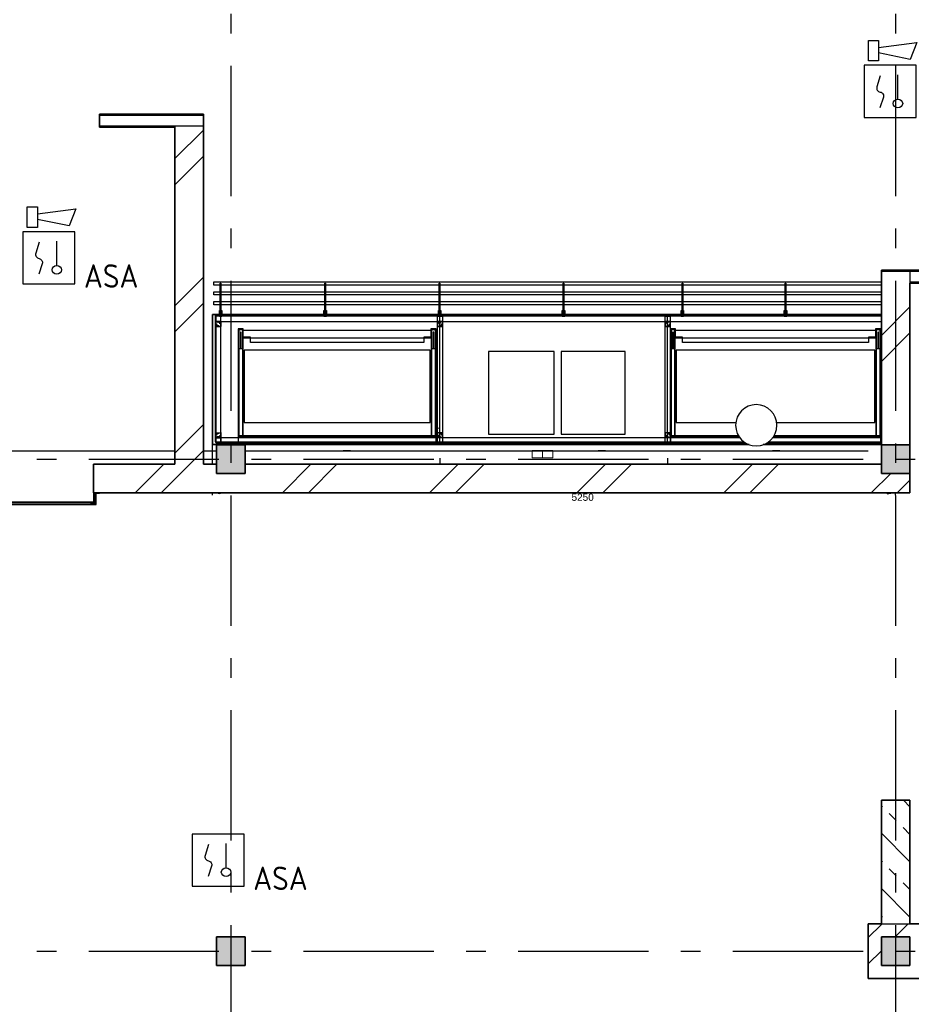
# Model space of a CAD drawing. Header units: millimetres. Extents: x -285236 to 84130, y -470 to 79511.
# Tile 107 of 192: x 8336 to 15188, y 24555 to 32118. Entities that reach past the tile are written whole.
import ezdxf
from ezdxf.enums import TextEntityAlignment as Align

# ---------------------------------------------------------------- set-up
doc = ezdxf.new("R2010")
doc.units = ezdxf.units.MM
doc.linetypes.add('NLRS_stramien', pattern=[1650, 1000, -250, 150, -250])
doc.layers.add('EL6511--', color=3, linetype='Continuous')
doc.layers.add('XREF', color=254, linetype='Continuous')
doc.styles.add('Arial_1', font='arial.ttf', dxfattribs={"height": 55})
doc.styles.add('STABICAD-018', font='ISOCP.SHX', dxfattribs={"height": 180})
pattern_1 = [(45, (-29374, 17038.6), (-565.685, 565.685), []), (45, (-29174, 17038.6), (-565.685, 565.685), [])]

# ---------------------------------------------------------------- blocks, each defined once
blk = doc.blocks.new('VB655IS2')
at = {"color": 0, "linetype": 'Continuous'}
blk.add_lwpolyline([(-1.667, 2.333), (-1.667, 3.909), (-0.89, 3.909), (-0.89, 2.333)], close=True, dxfattribs=at)
blk.add_lwpolyline([(-0.89, 3.371), (2.061, 3.756), (1.543, 2.449), (-0.89, 2.948)], dxfattribs=at)
blk = doc.blocks.new('*U140')
at = {"color": 0, "linetype": 'Continuous'}
for p, q in [((-2, 2), (-2, -2)), ((2, 2), (-2, 2)), ((2, -2), (2, 2)), ((0.605, -0.604), (0.605, 1.267)), ((-2, -2), (2, -2))]:
    blk.add_line(p, q, dxfattribs=at)
blk.add_lwpolyline([(-0.748, 1.188), (-1.011, 0.35, 0.457698), (-0.759, -0.056, -0.462378), (-0.514, -0.46), (-0.78, -1.266)], format="xyb", dxfattribs=at)
blk.add_ellipse((0.605, -0.933), major_axis=(0.367, 0), ratio=0.909091, dxfattribs=at)
at = {"color": 0, "linetype": 'Continuous', "lineweight": 100}
blk.add_blockref('VB655IS2', (0, 0), dxfattribs=at)
at = {"color": 0, "linetype": 'Continuous', "style": 'STABICAD-018'}
for tag, p in [('CODING1', (0.435, 11.731)), ('CODING2', (0.709, 9.271)), ('ARTICLECODE', (2.213, 7.029)), ('FIREPROTECTION_PANEL', (2.213, 4.719)), ('FIREPROTECTION_ZONE', (1.704, 2.423)), ('FIREPROTECTION_HARDWARENUMBER', (13.458, 0.267))]:
    blk.add_attdef(tag, text='', height=1.8, dxfattribs=at).set_placement(p, align=Align.MIDDLE)
blk.add_attdef('TEXT1', (3.529, -3.381), '', height=1.8, dxfattribs=at)
blk = doc.blocks.new('VB653MSM')
at = {"color": 0, "linetype": 'Continuous'}
for p, q in [((-2, 2), (-2, -2)), ((2, 2), (-2, 2)), ((2, -2), (2, 2)), ((0.605, -0.604), (0.605, 1.267)), ((-2, -2), (2, -2))]:
    blk.add_line(p, q, dxfattribs=at)
blk.add_lwpolyline([(-0.748, 1.188), (-1.011, 0.35, 0.457698), (-0.759, -0.056, -0.462378), (-0.514, -0.46), (-0.78, -1.266)], format="xyb", dxfattribs=at)
blk.add_ellipse((0.605, -0.933), major_axis=(0.367, 0), ratio=0.909091, dxfattribs=at)
at = {"color": 0, "linetype": 'Continuous', "style": 'STABICAD-018'}
for tag, p in [('CODING1', (0.435, 11.731)), ('CODING2', (0.709, 9.271)), ('ARTICLECODE', (2.213, 7.029)), ('FIREPROTECTION_PANEL', (2.213, 4.719)), ('FIREPROTECTION_ZONE', (1.704, 2.423)), ('FIREPROTECTION_HARDWARENUMBER', (13.458, 0.267))]:
    blk.add_attdef(tag, text='', height=1.8, dxfattribs=at).set_placement(p, align=Align.MIDDLE)
blk.add_attdef('TEXT1', (3.529, -3.381), '', height=1.8, dxfattribs=at)

msp = doc.modelspace()

# ---------------------------------------------------------------- hatches: boundary and pattern name
at = {"layer": 'XREF', "lineweight": 9}
h = msp.add_hatch(dxfattribs=at)
h.set_pattern_fill('FP_6', color=256, angle=45, style=0, pattern_type=2)
h.set_pattern_definition([(45, (-29374, 17038.6), (-565.685, 565.685), []), (45, (-29174, 17038.6), (-565.685, 565.685), [])])
h.paths.add_polyline_path([(9747.8696, 29042.6047), (9747.8696, 31302.6047), (9527.8696, 31302.6047), (9527.8696, 29042.6047)])
h = msp.add_hatch(dxfattribs=at)
h.set_pattern_fill('FP_6', color=256, angle=45, style=0, pattern_type=2)
h.set_pattern_definition(pattern_1)
h.paths.add_polyline_path([(15177.8696, 28852.6047), (15177.8696, 30182.6047), (14957.8696, 30182.6047), (14957.8696, 28852.6047)])
h = msp.add_hatch(dxfattribs=at)
h.set_pattern_fill('FP_6', color=256, angle=45, style=0, pattern_type=2)
h.set_pattern_definition(pattern_1)
h.paths.add_polyline_path([(9747.8696, 28702.6047), (9747.8696, 29042.6047), (9527.8696, 29042.6047), (9527.8696, 28702.6047)])
at = {"layer": 'XREF'}
for points in [[(9847.8696, 28632.6047), (10067.8696, 28632.6047), (10067.8696, 28852.6047), (9847.8696, 28852.6047), (9847.8696, 28698.5531)], [(15177.8696, 28632.6047), (15177.8696, 28852.6047), (14957.8696, 28852.6047), (14957.8696, 28632.6047)], [(8923.3696, 28392.6047), (8923.3696, 28479.6047), (8947.8696, 28479.6047), (8947.8696, 28482.6047), (8902.8696, 28482.6047), (8902.8696, 28392.6047)], [(9873.8999, 28475.6247), (9832.0202, 28482.6047), (9873.8999, 28482.6047)], [(15002.9762, 28475.6247), (15044.8559, 28482.6047), (15002.9762, 28482.6047)], [(8896.8696, 28392.6047), (8902.8696, 28392.6665), (8902.8696, 28412.6047), (8871.8711, 28412.1969), (8871.8711, 28410.6052), (8886.8711, 28410.6052), (8886.8711, 28394.6047), (8871.8711, 28394.6047), (8871.8711, 28392.6047), (8886.8711, 28392.6047)], [(10067.8696, 24852.6047), (10067.8696, 25072.6047), (9847.8696, 25072.6047), (9847.8696, 24852.6047)], [(15177.8696, 24852.6047), (15177.8696, 25072.6047), (14957.8696, 25072.6047), (14957.8696, 24852.6047)]]:
    msp.add_hatch(color=256, dxfattribs=at).paths.add_polyline_path(points)
at = {"layer": 'XREF', "lineweight": 9}
h = msp.add_hatch(dxfattribs=at)
h.set_pattern_fill('FP_6', color=256, angle=45, style=0, pattern_type=2)
h.set_pattern_definition([(45, (-29374, 17038.6), (-565.685, 565.685), []), (45, (-29174, 17038.6), (-565.685, 565.685), [])])
h.paths.add_polyline_path([(15177.8696, 28482.6047), (15177.8696, 28632.6047), (14957.8696, 28632.6047), (14957.8696, 28702.6047), (10067.8696, 28702.6047), (10067.8696, 28632.6047), (9847.8696, 28632.6047), (9847.8696, 28702.6047), (8902.8696, 28702.6047), (8902.8696, 28482.6047), (14907.619, 28482.6047)])
h.paths.add_polyline_path([(7682.8697, 28482.6047), (7702.8696, 28482.6047), (7702.8696, 28702.6047), (6847.8696, 28702.6047), (6847.8696, 28482.6047), (7657.8696, 28482.6047)])
h = msp.add_hatch(dxfattribs=at)
h.set_pattern_fill('FP_323', color=256, angle=45, style=0, pattern_type=2)
h.set_pattern_definition([(135, (15177.87, 25647.6), (-212.13, -212.13), []), (135, (15177.87, 25859.74), (-212.13, -212.13), [75, -75])])
h.paths.add_polyline_path([(15177.8696, 25172.6047), (15177.8696, 26122.6047), (14957.8696, 26122.6047), (14957.8696, 25172.6047)])
h = msp.add_hatch(dxfattribs=at)
h.set_pattern_fill('FP_6', color=256, angle=45, style=0, pattern_type=2)
h.set_pattern_definition(pattern_1)
h.paths.add_polyline_path([(14957.8696, 24752.6047), (14957.8696, 25172.6047), (14857.8696, 25172.6047), (14857.8696, 24752.6047), (14907.619, 24752.6047)])
h = msp.add_hatch(dxfattribs=at)
h.set_pattern_fill('FP_6', color=256, angle=45, style=0, pattern_type=2)
h.set_pattern_definition(pattern_1)
h.paths.add_polyline_path([(14957.8696, 25072.6047), (15277.8696, 25072.6047), (15277.8696, 25172.6047), (14957.8696, 25172.6047)])
h = msp.add_hatch(dxfattribs=at)
h.set_pattern_fill('FP_8', color=256, angle=45, style=0, pattern_type=2)
h.set_pattern_definition(pattern_1)
h.paths.add_polyline_path([(19337.8696, 24752.6047), (19437.8696, 24752.6047), (19437.8696, 24852.6047), (14957.8696, 24852.6047), (14957.8696, 24752.6047), (19117.8696, 24752.6047)])

# ---------------------------------------------------------------- linework, layer by layer
at = {"layer": 'XREF', "linetype": 'NLRS_stramien'}
for p, q in [((9957.8696, 77962.7572), (9957.8696, 8370.0218)), ((15067.8696, 77962.7572), (15067.8696, 8370.0218)), ((-47232.6128, 28742.6047), (64223.889, 28742.6047)), ((-47232.6128, 24962.6047), (64223.889, 24962.6047))]:
    msp.add_line(p, q, dxfattribs=at)
at = {"layer": 'XREF', "lineweight": 35}
for p, q in [((9747.8696, 31392.6047), (8947.8696, 31392.6047)), ((8947.8696, 31392.6047), (8947.8696, 31292.6047)), ((9747.8696, 28702.6047), (9747.8696, 31392.6047)), ((8947.8696, 31292.6047), (9527.8696, 31292.6047)), ((9527.8696, 31292.6047), (9527.8696, 28702.6047)), ((14957.8696, 30192.6047), (14957.8696, 28852.6047)), ((16357.8696, 30192.6047), (14957.8696, 30192.6047)), ((15177.8696, 28852.6047), (15177.8696, 30092.6047)), ((15177.8696, 30092.6047), (16357.8696, 30092.6047)), ((9847.8696, 28852.6047), (9847.8696, 28632.6047)), ((10067.8696, 28852.6047), (9847.8696, 28852.6047)), ((10067.8696, 28632.6047), (10067.8696, 28852.6047)), ((14957.8696, 28852.6047), (14957.8696, 28632.6047)), ((15177.8696, 28852.6047), (14957.8696, 28852.6047)), ((15177.8696, 28632.6047), (15177.8696, 28852.6047)), ((9527.8696, 28702.6047), (8902.8696, 28702.6047)), ((8902.8696, 28702.6047), (8902.8696, 28482.6047)), ((9847.8696, 28702.6047), (9747.8696, 28702.6047)), ((14957.8696, 28702.6047), (10067.8696, 28702.6047)), ((9847.8696, 28632.6047), (10067.8696, 28632.6047)), ((14957.8696, 28632.6047), (15177.8696, 28632.6047)), ((15177.8696, 28482.6047), (15177.8696, 28632.6047)), ((8947.8696, 28482.6047), (15177.8696, 28482.6047)), ((14957.8696, 26122.6047), (14957.8696, 25172.6047)), ((15177.8696, 26122.6047), (14957.8696, 26122.6047)), ((15177.8696, 25172.6047), (15177.8696, 26122.6047)), ((14857.8696, 25172.6047), (14857.8696, 24752.6047)), ((14957.8696, 25172.6047), (14857.8696, 25172.6047)), ((15277.8696, 25172.6047), (15177.8696, 25172.6047)), ((9847.8696, 25072.6047), (9847.8696, 24852.6047)), ((10067.8696, 25072.6047), (9847.8696, 25072.6047)), ((10067.8696, 24852.6047), (10067.8696, 25072.6047)), ((14957.8696, 25072.6047), (14957.8696, 24852.6047)), ((15177.8696, 25072.6047), (14957.8696, 25072.6047)), ((15177.8696, 24852.6047), (15177.8696, 25072.6047)), ((9847.8696, 24852.6047), (10067.8696, 24852.6047)), ((14957.8696, 24852.6047), (15177.8696, 24852.6047)), ((14857.8696, 24752.6047), (19437.8696, 24752.6047))]:
    msp.add_line(p, q, dxfattribs=at)
at = {"layer": 'XREF', "lineweight": 25}
for p, q in [((9747.8696, 31382.6047), (8947.8696, 31382.6047)), ((8947.8696, 31302.6047), (9747.8696, 31302.6047)), ((9527.8696, 31302.6047), (9527.8696, 31292.6047)), ((16357.8696, 30182.6047), (14957.8696, 30182.6047)), ((15177.8696, 30182.6047), (15177.8696, 30092.6047)), ((16357.8696, 30102.6047), (15177.8696, 30102.6047)), ((14050.7505, 28853.9897), (14957.8696, 28853.9897)), ((14088.3639, 28873.9897), (14957.8696, 28873.9897)), ((14957.8696, 25172.6047), (15177.8696, 25172.6047))]:
    msp.add_line(p, q, dxfattribs=at)
at = {"layer": 'XREF'}
for p, q in [((14957.8696, 30078.0975), (9827.0635, 30078.0975)), ((14957.8696, 30003.2185), (9827.0635, 30003.2185)), ((11563.8999, 28853.9897), (11563.8999, 29853.1183)), ((13313.8999, 28853.9897), (13313.8999, 29853.1183)), ((9813.8999, 29747.6351), (9813.8999, 28702.6047)), ((10045.4358, 29735.9912), (10025.5923, 29735.9912)), ((11525.4942, 29735.9912), (11505.3862, 29735.9912)), ((13366.5674, 29735.9912), (13346.7239, 29735.9912)), ((14943.183, 29735.9912), (14923.0749, 29735.9912)), ((10035.3817, 29716.6769), (10035.3817, 29590.737)), ((11500.3592, 29670.9046), (10050.4628, 29670.9046)), ((11515.4402, 29590.737), (11515.4402, 29716.6769)), ((13356.5133, 29716.6769), (13356.5133, 29590.737)), ((14918.0479, 29670.9046), (13371.5944, 29670.9046)), ((14933.129, 29590.737), (14933.129, 29716.6769)), ((10050.4628, 29590.737), (10020.5653, 29590.737)), ((11530.5212, 29590.737), (11500.3592, 29590.737)), ((13371.5944, 29590.737), (13341.6969, 29590.737)), ((14948.21, 29590.737), (14918.0479, 29590.737)), ((11545.3377, 28962.8895), (11545.3377, 29002.8411)), ((11546.6606, 28964.2124), (11546.6606, 29001.7827)), ((13381.6484, 29022.9491), (13840.4972, 29022.9491)), ((13942.0845, 28854.0345), (9817.0092, 28854.0345)), ((14957.8696, 28854.0345), (14050.8587, 28854.0345)), ((9527.8696, 28802.6047), (6847.8696, 28802.6047)), ((9847.8696, 28802.6047), (9747.8696, 28802.6047)), ((10822.3141, 28802.6047), (10067.8696, 28802.6047)), ((12273.1281, 28802.6047), (10877.3141, 28802.6047)), ((11563.8999, 28748.5065), (11563.8999, 28702.6047)), ((12781.9827, 28802.6047), (12433.1281, 28802.6047)), ((14122.3141, 28802.6047), (12836.9827, 28802.6047)), ((13313.8999, 28748.5065), (13313.8999, 28702.6047)), ((14857.8696, 28802.6047), (14177.3141, 28802.6047)), ((8947.8696, 28482.6047), (8902.8696, 28482.6047)), ((8902.8696, 28482.6047), (8902.8696, 28392.6047)), ((8923.3696, 28392.6047), (8923.3696, 28479.6047)), ((8923.3696, 28479.6047), (8947.8696, 28479.6047)), ((8947.8696, 28479.6047), (8947.8696, 28482.6047)), ((9813.8999, 28482.6047), (9813.8999, 28465.6247)), ((9873.8999, 28475.6247), (9832.0202, 28482.6047)), ((9832.0202, 28482.6047), (9873.8999, 28482.6047)), ((9873.8999, 28482.6047), (9873.8999, 28475.6247)), ((15002.9762, 28475.6247), (15044.8559, 28482.6047)), ((15044.8559, 28482.6047), (15002.9762, 28482.6047)), ((15002.9762, 28482.6047), (15002.9762, 28475.6247)), ((15062.9762, 28482.6047), (15062.9762, 28465.6247)), ((8884.3711, 28409.6053), (7686.3696, 28409.6053)), ((7686.3696, 28399.6053), (8884.3711, 28399.6053)), ((8871.8711, 28412.6047), (7697.8696, 28412.6047)), ((7697.8711, 28412.6047), (8871.8711, 28412.6047)), ((7697.8711, 28392.6047), (8871.8711, 28392.6047)), ((8902.8696, 28412.6047), (8871.8711, 28412.6047)), ((8871.8711, 28412.6047), (8871.8711, 28410.6052)), ((8871.8711, 28410.6052), (8886.8711, 28410.6052)), ((8886.8711, 28394.6047), (8871.8711, 28394.6047)), ((8871.8711, 28394.6047), (8871.8711, 28392.6047)), ((8871.8711, 28392.6047), (8902.8696, 28392.6047)), ((8884.3711, 28399.6053), (8884.3711, 28409.6053)), ((8886.8711, 28410.6052), (8886.8711, 28394.6047)), ((8902.8696, 28392.6047), (8923.3696, 28392.6047))]:
    msp.add_line(p, q, dxfattribs=at)
at = {"layer": 'XREF', "linetype": 'Continuous'}
for p, q in [((9881.7219, 29800.4669), (9881.7219, 29760.5154)), ((9881.9865, 29800.4669), (14957.8696, 29800.4669)), ((14957.493, 29800.4669), (14957.493, 29760.5154)), ((9881.7219, 28906.3765), (9881.7219, 28946.328)), ((9881.9865, 28946.328), (9881.9865, 28906.3765)), ((11585.7132, 28906.3765), (11585.7132, 28866.425)), ((13335.6991, 28906.3765), (13335.6991, 28866.425)), ((14957.8696, 28906.3765), (14121.5877, 28906.3765)), ((14957.493, 28906.3765), (14957.493, 28946.328)), ((14080.2293, 28867.7479), (14957.8696, 28867.7479))]:
    msp.add_line(p, q, dxfattribs=at)
at = {"layer": 'XREF', "lineweight": 18}
for p, q in [((10822.3141, 28807.6047), (10877.3141, 28807.6047)), ((10822.3141, 28802.6047), (10822.3141, 28807.6047)), ((10877.3141, 28802.6047), (10822.3141, 28802.6047)), ((10877.3141, 28802.6047), (10877.3141, 28807.6047)), ((12781.9827, 28807.6047), (12836.9827, 28807.6047)), ((12781.9827, 28802.6047), (12781.9827, 28807.6047)), ((12836.9827, 28802.6047), (12781.9827, 28802.6047)), ((12836.9827, 28802.6047), (12836.9827, 28807.6047)), ((14122.3141, 28807.6047), (14177.3141, 28807.6047)), ((14122.3141, 28802.6047), (14122.3141, 28807.6047)), ((14177.3141, 28802.6047), (14122.3141, 28802.6047)), ((14177.3141, 28802.6047), (14177.3141, 28807.6047))]:
    msp.add_line(p, q, dxfattribs=at)
at = {"layer": 'XREF', "lineweight": 9}
for p, q in [((12273.1281, 28807.6047), (12353.1281, 28807.6047)), ((12273.1281, 28802.6047), (12273.1281, 28807.6047)), ((12273.1281, 28802.6047), (12273.1281, 28752.6047)), ((12353.1281, 28802.6047), (12273.1281, 28802.6047)), ((12273.1281, 28752.6047), (12353.1281, 28752.6047)), ((12275.1281, 28754.6047), (12275.1281, 28752.6047)), ((12351.1281, 28752.6047), (12351.1281, 28754.6047)), ((12353.1281, 28807.6047), (12353.1281, 28802.6047)), ((12353.1281, 28807.6047), (12433.1281, 28807.6047)), ((12353.1281, 28802.6047), (12353.1281, 28807.6047)), ((12353.1281, 28752.6047), (12353.1281, 28802.6047)), ((12353.1281, 28802.6047), (12353.1281, 28752.6047)), ((12433.1281, 28802.6047), (12353.1281, 28802.6047)), ((12353.1281, 28752.6047), (12433.1281, 28752.6047)), ((12355.1281, 28754.6047), (12355.1281, 28752.6047)), ((12431.1281, 28752.6047), (12431.1281, 28754.6047)), ((12433.1281, 28807.6047), (12433.1281, 28802.6047)), ((12433.1281, 28752.6047), (12433.1281, 28802.6047))]:
    msp.add_line(p, q, dxfattribs=at)
at = {"layer": 'XREF', "flags": 128}
for points in [[(14957.8696, 30078.0109), (9826.9539, 30078.0109), (9826.9539, 30102.8814), (14957.8696, 30102.8814)], [(9827.0635, 30078.0975), (9827.0635, 30103.2336), (14957.8696, 30103.2336)], [(14957.8696, 30003.1349), (9826.9539, 30003.1349), (9826.9539, 30028.0054), (14957.8696, 30028.0054)], [(9827.0635, 30003.2185), (9827.0635, 30028.3546), (14957.8696, 30028.3546)], [(14957.8696, 29928.0748), (9827.0635, 29928.0748), (9826.9539, 29953.1294), (14957.8696, 29953.1294)], [(14957.8696, 29927.9943), (9827.0635, 29927.9943), (9827.0635, 29953.4755), (14957.8696, 29953.4755)], [(9817.0092, 28854.0345), (9817.0092, 29853.4602), (14957.8696, 29853.4602)], [(11535.5483, 28872.9325), (11535.5483, 29742.8703), (11496.3905, 29742.8703), (11496.3905, 29678.842), (11442.4162, 29678.842), (11442.4162, 29638.8905), (10108.4057, 29638.8905), (10108.4057, 29678.842), (10054.4315, 29678.842), (10054.4315, 29742.8703), (10015.5383, 29742.8703), (10015.5383, 28872.9325), (11535.5483, 28872.9325), (11535.5483, 28912.884), (10015.5383, 28912.884), (10015.5383, 28872.9325)], [(10020.5653, 29730.9642), (10020.5653, 28922.938), (10050.4628, 28922.938), (10050.4628, 29730.9642)], [(11500.3592, 29730.9642), (10050.4628, 29730.9642), (10050.4628, 28922.938), (11500.3592, 28922.938), (11500.3592, 29730.9642), (11500.3592, 28922.938), (11530.5212, 28922.938), (11530.5212, 29730.9642)], [(14953.237, 28872.9325), (14953.237, 29742.8703), (14914.0792, 29742.8703), (14914.0792, 29678.842), (14860.105, 29678.842), (14860.105, 29638.8905), (13429.5373, 29638.8905), (13429.5373, 29678.842), (13375.5631, 29678.842), (13375.5631, 29742.8703), (13336.6699, 29742.8703), (13336.6699, 28872.9325), (13905.9572, 28872.9325)], [(13341.6969, 29730.9642), (13341.6969, 28922.938), (13371.5944, 28922.938), (13371.5944, 29730.9642)], [(14918.0479, 29730.9642), (13371.5944, 29730.9642), (13371.5944, 28922.938), (13858.8704, 28922.938)], [(14134.1381, 28922.938), (14918.0479, 28922.938), (14918.0479, 29730.9642), (14918.0479, 28922.938), (14948.21, 28922.938), (14948.21, 29730.9642)], [(10038.5567, 29590.737), (10038.5567, 29716.6769), (10032.4714, 29716.6769), (10032.4714, 29590.737)], [(11518.3506, 29590.737), (11518.3506, 29716.6769), (11512.5298, 29716.6769), (11512.5298, 29590.737)], [(13359.6883, 29590.737), (13359.6883, 29716.6769), (13353.603, 29716.6769), (13353.603, 29590.737)], [(14936.0393, 29590.737), (14936.0393, 29716.6769), (14930.2186, 29716.6769), (14930.2186, 29590.737)], [(14152.446, 29022.9491), (14907.9939, 29022.9491), (14907.9939, 29579.0955), (13381.6484, 29579.0955), (13381.6484, 29022.9491)], [(11552.4814, 28982.9976), (11552.7459, 28980.3518), (11553.2751, 28977.9706)], [(13866.3621, 28912.884), (13336.6699, 28912.884), (13336.6699, 28872.9325)], [(14086.986, 28872.9325), (14953.237, 28872.9325), (14953.237, 28912.884), (14126.5811, 28912.884)]]:
    msp.add_lwpolyline(points, dxfattribs=at)
for points in [[(9882.653, 30093.3566), (9882.653, 29844.1226), (9877.626, 29844.1226), (9877.626, 30093.3566)], [(10685.9344, 30093.3566), (10685.9344, 29844.1226), (10680.9074, 29844.1226), (10680.9074, 30093.3566)], [(11565.5738, 30093.3566), (11565.5738, 29844.1226), (11560.5468, 29844.1226), (11560.5468, 30093.3566)], [(12518.3265, 30093.3566), (12518.3265, 29844.1226), (12513.2995, 29844.1226), (12513.2995, 30093.3566)], [(13431.1258, 30093.3566), (13431.1258, 29844.1226), (13426.0988, 29844.1226), (13426.0988, 30093.3566)], [(14224.507, 30093.3566), (14224.507, 29844.1226), (14219.48, 29844.1226), (14219.48, 30093.3566)], [(9875.5094, 29883.5449), (9875.5094, 29842.5351), (9884.5051, 29842.5351), (9884.5051, 29883.5449), (9889.5321, 29883.5449), (9889.5321, 29837.5081), (9870.4824, 29837.5081), (9870.4824, 29883.5449)], [(10678.7908, 29883.5449), (10678.7908, 29842.5351), (10687.7865, 29842.5351), (10687.7865, 29883.5449), (10692.8135, 29883.5449), (10692.8135, 29837.5081), (10673.7638, 29837.5081), (10673.7638, 29883.5449)], [(11558.4302, 29883.5449), (11558.4302, 29842.5351), (11567.4259, 29842.5351), (11567.4259, 29883.5449), (11572.4529, 29883.5449), (11572.4529, 29837.5081), (11553.4032, 29837.5081), (11553.4032, 29883.5449)], [(12511.1829, 29883.5449), (12511.1829, 29842.5351), (12520.1786, 29842.5351), (12520.1786, 29883.5449), (12525.2056, 29883.5449), (12525.2056, 29837.5081), (12506.1559, 29837.5081), (12506.1559, 29883.5449)], [(13423.9822, 29883.5449), (13423.9822, 29842.5351), (13432.9779, 29842.5351), (13432.9779, 29883.5449), (13438.0049, 29883.5449), (13438.0049, 29837.5081), (13418.9552, 29837.5081), (13418.9552, 29883.5449)], [(14217.3634, 29883.5449), (14217.3634, 29842.5351), (14226.3591, 29842.5351), (14226.3591, 29883.5449), (14231.3861, 29883.5449), (14231.3861, 29837.5081), (14212.3364, 29837.5081), (14212.3364, 29883.5449)], [(10060.5168, 29022.9491), (11490.3051, 29022.9491), (11490.3051, 29579.0955), (10060.5168, 29579.0955)], [(12442.5684, 29569.7479), (11939.6025, 29569.7479), (11939.6025, 28934.7568), (12442.5684, 28934.7568)], [(12990.284, 29569.7479), (12497.3181, 29569.7479), (12497.3181, 28934.7568), (12990.284, 28934.7568)]]:
    msp.add_lwpolyline(points, close=True, dxfattribs=at)
at = {"layer": 'XREF', "lineweight": 25, "flags": 128}
for points in [[(14957.8696, 29853.1183), (9816.8999, 29853.1183), (9816.8999, 28853.9897), (13942.1927, 28853.9897)], [(14957.8696, 29853.1183), (9836.8999, 29853.1183), (9836.8999, 28873.9897), (13904.5793, 28873.9897)]]:
    msp.add_lwpolyline(points, dxfattribs=at)
at = {"layer": 'XREF', "linetype": 'Continuous', "flags": 128}
for points in [[(9842.035, 29800.4669), (9881.9865, 29800.4669), (9881.9865, 29840.4184)], [(14957.8696, 29839.3601), (9843.0933, 29839.3601), (9843.0933, 28867.7479), (13912.7139, 28867.7479)], [(13871.3555, 28906.3765), (9881.9865, 28906.3765), (9881.9865, 29800.4669), (9881.9865, 29760.5154)], [(9876.6949, 29780.6234), (9876.6949, 29781.9463), (9876.1657, 29784.8567), (9875.1074, 29787.5025), (9873.5199, 29789.8837), (9871.6679, 29792.0004), (9869.2867, 29793.5878), (9866.6409, 29794.6462), (9863.7305, 29795.4399), (9861.0847, 29795.4399), (9858.1743, 29795.1753), (9855.5285, 29794.117), (9854.2056, 29793.3233)], [(9874.5783, 29780.6234), (9874.5783, 29781.6818), (9874.3137, 29784.3276), (9873.2554, 29786.4442), (9871.9325, 29788.5608), (9870.345, 29790.4129), (9868.2283, 29791.7358), (9865.8471, 29792.7941), (9863.4659, 29793.3233), (9861.0847, 29793.5878), (9858.7035, 29793.0587), (9856.3223, 29792.2649), (9855.2639, 29791.7358)], [(11550.5241, 29780.6234), (11550.5241, 29781.9463), (11551.0532, 29784.8567), (11552.1115, 29787.5025), (11553.699, 29789.8837), (11555.5511, 29792.0004), (11557.9323, 29793.5878), (11560.5781, 29794.6462), (11563.4885, 29795.4399), (11566.1343, 29795.4399), (11569.0446, 29795.1753), (11571.6904, 29794.117), (11573.0133, 29793.3233)], [(11552.6407, 29780.6234), (11552.6407, 29781.6818), (11552.9053, 29784.3276), (11553.9636, 29786.4442), (11555.2865, 29788.5608), (11556.874, 29790.4129), (11558.9906, 29791.7358), (11561.3718, 29792.7941), (11563.7531, 29793.3233), (11566.1343, 29793.5878), (11568.5155, 29793.0587), (11570.8967, 29792.2649), (11571.955, 29791.7358)], [(13300.51, 29780.6234), (13300.51, 29781.9463), (13301.0392, 29784.8567), (13302.0975, 29787.5025), (13303.685, 29789.8837), (13305.537, 29792.0004), (13307.9183, 29793.5878), (13310.5641, 29794.6462), (13313.4744, 29795.4399), (13316.1202, 29795.4399), (13319.0306, 29795.1753), (13321.6764, 29794.117), (13322.9993, 29793.3233)], [(13302.6267, 29780.6234), (13302.6267, 29781.6818), (13302.8913, 29784.3276), (13303.9496, 29786.4442), (13305.2725, 29788.5608), (13306.8599, 29790.4129), (13308.9766, 29791.7358), (13311.3578, 29792.7941), (13313.739, 29793.3233), (13316.1202, 29793.5878), (13318.5015, 29793.0587), (13320.8827, 29792.2649), (13321.941, 29791.7358)], [(9842.035, 28906.3765), (9881.9865, 28906.3765), (9881.9865, 28866.425)], [(9876.6949, 28926.22), (9876.6949, 28924.8971), (9876.1657, 28921.9867), (9875.1074, 28919.3409), (9873.5199, 28916.9597), (9871.6679, 28914.843), (9869.2867, 28913.2556), (9866.6409, 28912.1972), (9863.7305, 28911.4035), (9861.0847, 28911.4035), (9858.1743, 28911.6681), (9855.5285, 28912.7264), (9854.2056, 28913.5201)], [(9874.5783, 28926.22), (9874.5783, 28925.1616), (9874.3137, 28922.5158), (9873.2554, 28920.3992), (9871.9325, 28918.2826), (9870.345, 28916.4305), (9868.2283, 28915.1076), (9865.8471, 28914.0493), (9863.4659, 28913.5201), (9861.0847, 28913.2556), (9858.7035, 28913.7847), (9856.3223, 28914.5785), (9855.2639, 28915.1076)], [(11550.5241, 28926.22), (11550.5241, 28924.8971), (11551.0532, 28921.9867), (11552.1115, 28919.3409), (11553.699, 28916.9597), (11555.5511, 28914.843), (11557.9323, 28913.2556), (11560.5781, 28912.1972), (11563.4885, 28911.4035), (11566.1343, 28911.4035), (11569.0446, 28911.6681), (11571.6904, 28912.7264), (11573.0133, 28913.5201)], [(11552.6407, 28926.22), (11552.6407, 28925.1616), (11552.9053, 28922.5158), (11553.9636, 28920.3992), (11555.2865, 28918.2826), (11556.874, 28916.4305), (11558.9906, 28915.1076), (11561.3718, 28914.0493), (11563.7531, 28913.5201), (11566.1343, 28913.2556), (11568.5155, 28913.7847), (11570.8967, 28914.5785), (11571.955, 28915.1076)], [(13300.51, 28926.22), (13300.51, 28924.8971), (13301.0392, 28921.9867), (13302.0975, 28919.3409), (13303.685, 28916.9597), (13305.537, 28914.843), (13307.9183, 28913.2556), (13310.5641, 28912.1972), (13313.4744, 28911.4035), (13316.1202, 28911.4035), (13319.0306, 28911.6681), (13321.6764, 28912.7264), (13322.9993, 28913.5201)], [(13302.6267, 28926.22), (13302.6267, 28925.1616), (13302.8913, 28922.5158), (13303.9496, 28920.3992), (13305.2725, 28918.2826), (13306.8599, 28916.4305), (13308.9766, 28915.1076), (13311.3578, 28914.0493), (13313.739, 28913.5201), (13316.1202, 28913.2556), (13318.5015, 28913.7847), (13320.8827, 28914.5785), (13321.941, 28915.1076)]]:
    msp.add_lwpolyline(points, dxfattribs=at)
for points in [[(9880.6636, 29801.7898), (9880.6636, 29839.3601), (9843.0933, 29839.3601), (9843.0933, 29801.7898)], [(9880.399, 29761.8383), (9880.399, 29799.4086), (9843.0933, 29799.4086), (9843.0933, 29761.8383)], [(11545.4971, 28867.7479), (11545.4971, 29839.3601), (11585.4486, 29839.3601), (11585.4486, 28867.7479)], [(11545.4971, 29800.4669), (11545.4971, 29760.5154), (11585.4486, 29760.5154), (11585.4486, 29800.4669)], [(11546.82, 29761.8383), (11546.82, 29799.4086), (11584.1257, 29799.4086), (11584.1257, 29761.8383)], [(13295.483, 28867.7479), (13295.483, 29839.3601), (13335.4345, 29839.3601), (13335.4345, 28867.7479)], [(13295.483, 29800.4669), (13295.483, 29760.5154), (13335.4345, 29760.5154), (13335.4345, 29800.4669)], [(13296.8059, 29761.8383), (13296.8059, 29799.4086), (13334.1117, 29799.4086), (13334.1117, 29761.8383)], [(9880.399, 28945.0051), (9880.399, 28907.4348), (9843.0933, 28907.4348), (9843.0933, 28945.0051)], [(9880.6636, 28867.7479), (9880.6636, 28905.3182), (9843.0933, 28905.3182), (9843.0933, 28867.7479)], [(11545.4971, 28906.3765), (11545.4971, 28946.328), (11585.4486, 28946.328), (11585.4486, 28906.3765)], [(11546.82, 28945.0051), (11546.82, 28907.4348), (11584.1257, 28907.4348), (11584.1257, 28945.0051)], [(13295.483, 28906.3765), (13295.483, 28946.328), (13335.4345, 28946.328), (13335.4345, 28906.3765)], [(13296.8059, 28945.0051), (13296.8059, 28907.4348), (13334.1117, 28907.4348), (13334.1117, 28945.0051)]]:
    msp.add_lwpolyline(points, close=True, dxfattribs=at)
at = {"layer": 'XREF', "linetype": 'Continuous'}
for centre, radius, start, end in [((9861.6497, 29780.3994), 14.854, 179.1357904, 300.9398414), ((9861.7569, 29780.6451), 13.1075, 180.09466605, 299.58521227), ((11565.5693, 29780.3994), 14.854, 239.0601586, 0.8642096), ((11565.462, 29780.6451), 13.1075, 240.41478773, 359.90533395), ((13315.5553, 29780.3994), 14.854, 239.0601586, 0.8642096), ((13315.448, 29780.6451), 13.1075, 240.41478773, 359.90533395), ((9861.6497, 28926.444), 14.854, 59.0601586, 180.8642096), ((9861.7569, 28926.1983), 13.1075, 60.41478773, 179.90533395), ((11565.5693, 28926.444), 14.854, 359.1357904, 120.9398414), ((11565.462, 28926.1983), 13.1075, 0.09466605, 119.58521227), ((13315.5553, 28926.444), 14.854, 359.1357904, 120.9398414), ((13315.448, 28926.1983), 13.1075, 0.09466605, 119.58521227)]:
    msp.add_arc(centre, radius, start, end, dxfattribs=at)
at = {"layer": 'XREF'}
for centre, radius, start, end in [((10025.6757, 29731.2597), 4.7323, 91.00945038, 181.00945038), ((10045.4358, 29730.9642), 5.027, 359.99999156, 90.00000844), ((11505.4998, 29731.29), 4.7026, 91.3848187, 181.3848187), ((11525.4942, 29730.9642), 5.027, 359.99999156, 90.00000844), ((13346.8073, 29731.2597), 4.7323, 91.00945038, 181.00945038), ((13366.5674, 29730.9642), 5.027, 359.99999156, 90.00000844), ((14923.1886, 29731.29), 4.7026, 91.3848187, 181.3848187), ((14943.183, 29730.9642), 5.027, 359.99999156, 90.00000844), ((13996.4716, 29001.8664), 158.75, 90, 180), ((13996.4716, 29001.8664), 158.75, 0, 90), ((13996.4716, 29001.8664), 158.75, 180, 270), ((13996.4716, 29001.8664), 158.75, 270, 0)]:
    msp.add_arc(centre, radius, start, end, dxfattribs=at)

# ---------------------------------------------------------------- block references
at = {"layer": 'EL6511--', "linetype": 'Continuous', "lineweight": 100}
ref = msp.add_blockref('*U140', (15024.834, 31567.325), dxfattribs=dict(at, xscale=100, yscale=100, zscale=100))
ref.add_attrib('TEXT1', 'ASA', dxfattribs={"layer": '0', "color": 1, "linetype": 'Continuous', "lineweight": 100, "height": 180, "style": 'STABICAD-018'}).set_placement((15503.3332, 31427.155), align=Align.MIDDLE)
ref = msp.add_blockref('*U140', (8560.325, 30288.8763), dxfattribs=dict(at, xscale=100, yscale=100, zscale=100))
ref.add_attrib('TEXT1', 'ASA', dxfattribs={"layer": '0', "color": 1, "linetype": 'Continuous', "lineweight": 100, "height": 180, "style": 'STABICAD-018'}).set_placement((9038.8241, 30148.7063), align=Align.MIDDLE)
ref = msp.add_blockref('VB653MSM', (9861.4813, 25662.587), dxfattribs=dict(at, xscale=100, yscale=100, zscale=100))
ref.add_attrib('TEXT1', 'ASA', dxfattribs={"layer": '0', "color": 1, "linetype": 'Continuous', "lineweight": 100, "height": 180, "style": 'STABICAD-018'}).set_placement((10339.9805, 25522.417), align=Align.MIDDLE)

# ---------------------------------------------------------------- texts
at = {"layer": 'XREF', "insert": (12662.288, 28477.076), "char_height": 55, "width": 204.703855, "attachment_point": 2, "line_spacing_factor": 0.941778, "style": 'Arial_1'}
msp.add_mtext('5250', dxfattribs=at)

doc.saveas('drawing.dxf')
